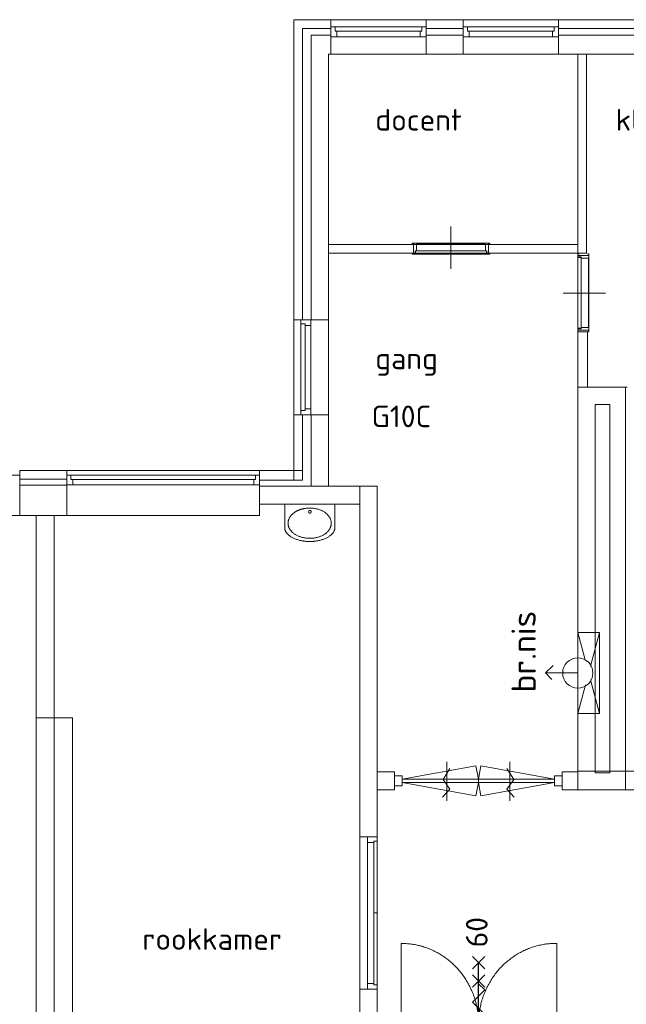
# Model space of a CAD drawing. Header units: millimetres. Extents: x -45438 to 86146, y -38676 to 39696.
# Tile 18 of 37: x -21936 to -14920, y 28307 to 39696. Entities that reach past the tile are written whole.
import ezdxf

# ---------------------------------------------------------------- set-up
doc = ezdxf.new("R2010")
doc.units = ezdxf.units.MM
doc.header["$LTSCALE"] = 100
for name, color, linetype, lineweight in [('AL32_Binnenkoz', 7, 'Continuous', 5), ('None', 7, 'Continuous', 5), ('TXT 25', 2, 'Continuous', 30)]:
    doc.layers.add(name, color=color, linetype=linetype, lineweight=lineweight)
doc.layers.add('AL65_BEVEILIGING', color=1, linetype='Continuous')
doc.styles.add('03_100', font='isocpeur.ttf')
doc.styles.get("Standard").update_dxf_attribs({"font": 'isocpeur.ttf'})
doc.styles.add('Tekton Plus Regular', font='isocpeur.ttf')

# ---------------------------------------------------------------- blocks, each defined once
blk = doc.blocks.new('Group-41')
at = {"color": 8, "linetype": 'Continuous', "lineweight": 5}
blk.add_wipeout([(290, -270), (290, 0), (-290, 0), (-290, -270)], dxfattribs=at).dxf.layer = 'None'
at = {"layer": 'None', "color": 8, "linetype": 'Continuous', "lineweight": 5}
blk.add_lwpolyline([(290, -270), (290, 0), (-290, 0), (-290, -270)], dxfattribs=at)
at = {"layer": 'None', "color": 8, "linetype": 'Continuous', "lineweight": 5, "flags": 128}
blk.add_lwpolyline([(-14, -86, -0.414214), (2, -70, -0.414214), (18, -86, -0.414214), (2, -102, -0.414214)], format="xyb", close=True, dxfattribs=at)
at = {"color": 8, "linetype": 'Continuous', "lineweight": 5}
blk.add_wipeout([(0, -270), (0, -430), (19, -430), (38, -429), (57, -427), (75, -425), (93, -422), (111, -418), (128, -414), (145, -409), (161, -403), (177, -397), (191, -390), (205, -383), (218, -376), (230, -368), (241, -359), (251, -350), (260, -341), (268, -331), (275, -321), (280, -311), (285, -301), (288, -291), (289, -281), (290, -270)], dxfattribs=at).dxf.layer = 'None'
at = {"layer": 'None', "color": 8, "linetype": 'Continuous', "lineweight": 5}
blk.add_open_spline([(0, -430), (78, -430), (212, -387), (290, -313), (290, -270)], degree=2, dxfattribs=at)
at = {"color": 8, "linetype": 'Continuous', "lineweight": 5}
blk.add_wipeout([(0, -270), (-290, -270), (-289, -281), (-288, -291), (-285, -301), (-280, -311), (-275, -321), (-268, -331), (-260, -341), (-251, -350), (-241, -359), (-230, -368), (-218, -376), (-205, -383), (-191, -390), (-177, -397), (-161, -403), (-145, -409), (-128, -414), (-111, -418), (-93, -422), (-75, -425), (-57, -427), (-38, -429), (-19, -430), (0, -430)], dxfattribs=at).dxf.layer = 'None'
at = {"layer": 'None', "color": 8, "linetype": 'Continuous', "lineweight": 5}
for points in [[(-126, -67), (-68, -43), (66, -43), (182, -90), (249, -172), (249, -265), (182, -347), (66, -393), (-68, -393), (-184, -347), (-251, -265), (-251, -172), (-184, -90), (-126, -67)], [(-290, -270), (-290, -313), (-212, -387), (-78, -430), (0, -430)]]:
    blk.add_open_spline(points, degree=2, dxfattribs=at)
blk = doc.blocks.new('Group-42')
at = {"layer": 'None', "color": 7}
blk.add_blockref('Group-41', (0, 0), dxfattribs=at)
blk = doc.blocks.new('Group-164')
at = {"layer": 'None', "color": 8, "linetype": 'Continuous', "lineweight": 5}
for p, q in [((-29215.3, 32485.7), (-29215.3, 32035.7)), ((-29250.3, 32409.2), (-29170.3, 32282)), ((-29170.3, 32282), (-29250.3, 32171.5)), ((-29250.3, 32171.5), (-29165.3, 32078.2))]:
    blk.add_line(p, q, dxfattribs=at)
blk = doc.blocks.new('Group-165')
at = {"layer": 'None', "color": 8, "linetype": 'Continuous', "lineweight": 5}
for p, q in [((-29943.3, 32485.7), (-29943.3, 32035.7)), ((-29908.3, 32409.2), (-29988.3, 32282)), ((-29988.3, 32282), (-29908.3, 32171.5)), ((-29908.3, 32171.5), (-29993.3, 32078.2))]:
    blk.add_line(p, q, dxfattribs=at)
blk = doc.blocks.new('60min br.w.')
at = {"layer": 'AL65_BEVEILIGING'}
for p, q in [((-671, 71), (-529, -71)), ((-671, -71), (-529, 71)), ((-600, 0), (600, 0)), ((-461, 71), (-319, -71)), ((-461, -71), (-319, 71)), ((319, -71), (461, 71)), ((319, 71), (461, -71)), ((529, -71), (671, 71)), ((529, 71), (671, -71))]:
    blk.add_line(p, q, dxfattribs=at)
blk.add_lwpolyline([(-351, 0), (-280, -71), (-139, 71), (3, -71), (144, 71), (286, -71), (356, 0)], dxfattribs=at)
at = {"layer": 'AL65_BEVEILIGING', "style": '03_100'}
blk.add_text('60', height=250, dxfattribs=at).set_placement((777, -104))

msp = doc.modelspace()

# ---------------------------------------------------------------- linework, layer by layer
at = {"layer": 'None', "color": 140, "linetype": 'Continuous', "lineweight": 15}
for p, q in [((-17523.3, 28061.5), (-17523.3, 29011.5)), ((-15724.5, 28081.5), (-15724.5, 29011.5))]:
    msp.add_line(p, q, dxfattribs=at)
for points in [[(-16627.9, 28081.5), (-16627.9, 28330.7), (-16867.9, 28762.3), (-17283.4, 29011.5), (-17523.3, 29011.5)], [(-15724.5, 29011.5), (-15965.8, 29013.8), (-16385.3, 28765.8), (-16628, 28332.3), (-16628, 28081.5)]]:
    msp.add_open_spline(points, degree=2, dxfattribs=at)

# ---------------------------------------------------------------- block references
at = {"layer": 'AL65_BEVEILIGING', "rotation": 90}
msp.add_blockref('60min br.w.', (-16627.9, 28187.9), dxfattribs=at)

# ---------------------------------------------------------------- wipeouts: each hides what was drawn before it
at = {"color": 8, "linetype": 'Continuous', "lineweight": 5}
for points in [[(5494.5, 30536.5), (5494.5, 39596.5), (-18665.5, 39596.5), (-18665.5, 36226.5), (-18765.5, 36226.5), (-18765.5, 39596.5), (-18765.5, 39696.5), (-18665.5, 39696.5), (5494.5, 39696.5), (5594.5, 39696.5), (5594.5, 39596.5), (5594.5, 30536.5)], [(-21535.5, 33960.7), (-21745.5, 33960.7), (-21745.5, 21960.7), (-21535.5, 21960.7)]]:
    msp.add_wipeout(points, dxfattribs=at).dxf.layer = 'None'
at = {"color": 1, "linetype": 'Continuous', "lineweight": 35}
msp.add_wipeout([(-20392, 28970.1), (-20392, 31029.7), (-20925.4, 31029.7), (-20925.4, 28970.1)], dxfattribs=at).dxf.layer = 'None'

# ---------------------------------------------------------------- next in the draw order: linework, layer by layer
at = {"layer": 'None', "color": 8, "linetype": 'Continuous', "lineweight": 5}
for p, q in [((-18765.5, 39596.5), (-18765.5, 39696.5)), ((-18765.5, 39696.5), (-18665.5, 39696.5)), ((-15854.7, 32139.7), (-15766.3, 32228.1)), ((-15854.7, 32139.7), (-15780.9, 32065.9))]:
    msp.add_line(p, q, dxfattribs=at)

# ---------------------------------------------------------------- next in the draw order: texts
at = {"layer": 'None', "color": 8, "insert": (-16247.7, 31914), "char_height": 279.727, "attachment_point": 1, "rotation": 90, "line_spacing_factor": 0.976858, "style": 'Tekton Plus Regular'}
msp.add_mtext('{\\H1.008x;\\lbr.nis}', dxfattribs=at)
at = {"layer": 'TXT 25'}
msp.add_text('rookkamer', height=250, dxfattribs=at).set_placement((-20515.5, 28937.2))

# ---------------------------------------------------------------- next in the draw order: wipeouts: each hides what was drawn before it
at = {"color": 1, "linetype": 'Continuous', "lineweight": 35}
for points in [[(-17790.6, 38290), (-16407.7, 38290), (-16407.7, 38823.4), (-17790.6, 38823.4)], [(-15010.6, 38290), (-12709, 38290), (-12709, 38823.4), (-15010.6, 38823.4)], [(-17790.6, 35530), (-16832.4, 35530), (-16832.4, 36063.4), (-17790.6, 36063.4)]]:
    msp.add_wipeout(points, dxfattribs=at).dxf.layer = 'None'
at = {"color": 8, "linetype": 'Continuous', "lineweight": 5}
for points in [[(-18365.5, 37096.5), (-15480.5, 37096.5), (-15480.5, 36996.5), (-18365.5, 36996.5)], [(-18765.5, 35126.5), (-18665.5, 35126.5), (-18665.5, 34370.7), (-18765.5, 34370.7)], [(-21935.5, 34313.7), (-21530.5, 34313.7), (-21530.5, 33960.7), (-21935.5, 33960.7)], [(-18000.5, 34090.7), (-18000.5, 34300.7), (-19160.5, 34300.7), (-19160.5, 34090.7)], [(-21745.5, 31619.1), (-21325.5, 31619.1), (-21325.5, 21842.7), (-21745.5, 21842.7)], [(-14487, 30786.5), (-11590.5, 30786.5), (-11590.5, 31004), (-13529.6, 31004), (-14487, 31004), (-15480.5, 31004), (-15480.5, 30786.5), (-14758, 30786.5)]]:
    msp.add_wipeout(points, dxfattribs=at).dxf.layer = 'None'

# ---------------------------------------------------------------- next in the draw order: linework, layer by layer
at = {"layer": 'None', "color": 8, "linetype": 'Continuous', "lineweight": 5}
for p, q in [((-21935.5, 33960.7), (-21935.5, 34313.7)), ((-21745.5, 33960.7), (-21745.5, 21960.7)), ((-21745.5, 31619.1), (-21325.5, 31619.1)), ((-21745.5, 21842.7), (-21745.5, 31619.1)), ((-21325.5, 31619.1), (-21325.5, 21842.7))]:
    msp.add_line(p, q, dxfattribs=at)

# ---------------------------------------------------------------- next in the draw order: block references
at = {"layer": 'None', "color": 7}
msp.add_blockref('Group-42', (-18580.5, 34090.7), dxfattribs=at)

# ---------------------------------------------------------------- next in the draw order: wipeouts: each hides what was drawn before it
at = {"color": 8, "linetype": 'Continuous', "lineweight": 5}
for points in [[(-15480.5, 39296.5), (-15380.5, 39296.5), (-15380.5, 36996.5), (-15480.5, 36996.5)], [(-18765.5, 36226.5), (-18365.5, 36226.5), (-18365.5, 35126.5), (-18765.5, 35126.5)], [(-15480.5, 35198.1), (-15480.5, 30786.5), (-14930.5, 30786.5), (-14930.5, 35198.1), (-14930.5, 35446.5), (-15480.5, 35446.5)], [(-18665.5, 34480.7), (-19160.5, 34480.7), (-19160.5, 34370.7), (-18665.5, 34370.7)], [(-17800.5, 21842.7), (-17800.5, 22083.8), (-17800.5, 22900.9), (-17800.5, 23309.6), (-17800.5, 24106.3), (-17800.5, 34300.7), (-18000.5, 34300.7), (-18000.5, 22900.9), (-18000.5, 22083.8), (-18000.5, 21842.7)]]:
    msp.add_wipeout(points, dxfattribs=at).dxf.layer = 'None'

# ---------------------------------------------------------------- next in the draw order: linework, layer by layer
at = {"layer": 'None', "color": 8, "linetype": 'Continuous', "lineweight": 5}
for q in [(-18665.5, 34480.7), (-18765.5, 34370.7)]:
    msp.add_line((-18665.5, 34370.7), q, dxfattribs=at)

# ---------------------------------------------------------------- next in the draw order: wipeouts: each hides what was drawn before it
at = {"color": 8, "linetype": 'Continuous', "lineweight": 5}
for points in [[(-14875.3, 35446.5), (-14875.3, 35246.5), (-14908.7, 35246.5), (-14908.7, 35198.1), (-14908.7, 30786.5), (-14932.3, 30786.5), (-15108.7, 30786.5), (-15194.4, 30786.5), (-15194.4, 30986.5), (-15108.7, 30986.5), (-15108.7, 35198.1), (-15108.7, 35246.5), (-15194.4, 35246.5), (-15194.4, 35446.5), (-15108.7, 35446.5), (-14908.7, 35446.5)], [(-21390.5, 34428.2), (-19160.5, 34428.2), (-19160.5, 33960.7), (-21390.5, 33960.7)], [(-17800.5, 30996.5), (-17600.5, 30996.5), (-17600.5, 30786.5), (-17800.5, 30786.5)]]:
    msp.add_wipeout(points, dxfattribs=at).dxf.layer = 'None'
at = {"color": 255, "linetype": 'Continuous', "lineweight": 5}
msp.add_wipeout([(-18010.5, 30245.5), (-17800.5, 30245.5), (-17800.5, 28481.5), (-18010.5, 28481.5)], dxfattribs=at).dxf.layer = 'None'

# ---------------------------------------------------------------- next in the draw order: linework, layer by layer
at = {"layer": 'None', "color": 8, "linetype": 'Continuous', "lineweight": 5}
for p, q in [((-19160.5, 34480.7), (-21935.5, 34480.7)), ((-19160.5, 34090.7), (-18000.5, 34090.7)), ((-17800.5, 30786.5), (-17800.5, 30996.5)), ((-14932.3, 30786.5), (-15108.7, 30786.5)), ((-14908.7, 30786.5), (-14932.3, 30786.5))]:
    msp.add_line(p, q, dxfattribs=at)

# ---------------------------------------------------------------- next in the draw order: wipeouts: each hides what was drawn before it
at = {"color": 8, "linetype": 'Continuous', "lineweight": 5}
for points in [[(-15194.4, 35446.5), (-15194.4, 35246.5), (-15280.5, 35246.5), (-15280.5, 35198.1), (-15280.5, 30986.5), (-15194.4, 30986.5), (-15194.4, 30786.5), (-15280.5, 30786.5), (-15480.5, 30786.5), (-15480.5, 36086.5), (-15367.4, 36086.5), (-15367.4, 35446.5), (-15280.5, 35446.5)], [(-21530.5, 34313.7), (-21390.5, 34313.7), (-21390.5, 33960.7), (-21530.5, 33960.7)], [(-17600.5, 30948.5), (-17510.5, 30948.5), (-17510.5, 30834.5), (-17600.5, 30834.5)], [(-17914.5, 30245.5), (-17800.5, 30245.5), (-17800.5, 30178.5), (-17914.5, 30178.5)], [(-17914.5, 28548.5), (-17914.5, 28481.5), (-17800.5, 28481.5), (-17800.5, 28548.5)]]:
    msp.add_wipeout(points, dxfattribs=at).dxf.layer = 'None'

# ---------------------------------------------------------------- next in the draw order: linework, layer by layer
at = {"layer": 'None', "color": 8, "linetype": 'Continuous', "lineweight": 5}
for p, q in [((-21935.5, 34313.7), (-21530.5, 34313.7)), ((-21530.5, 33960.7), (-21935.5, 33960.7)), ((-21535.5, 33960.7), (-21745.5, 33960.7)), ((-21535.5, 21960.7), (-21535.5, 33960.7)), ((-21390.5, 33960.7), (-21530.5, 33960.7)), ((-19160.5, 33960.7), (-21390.5, 33960.7)), ((-17800.5, 30996.5), (-17600.5, 30996.5)), ((-17600.5, 30996.5), (-17600.5, 30786.5)), ((-15280.5, 30986.5), (-15108.7, 30986.5)), ((-17600.5, 30786.5), (-17800.5, 30786.5)), ((-15108.7, 30786.5), (-15280.5, 30786.5)), ((-17914.5, 28548.5), (-17914.5, 30178.5))]:
    msp.add_line(p, q, dxfattribs=at)
for points in [[(-17600.5, 30948.5), (-17510.5, 30948.5), (-17510.5, 30834.5), (-17600.5, 30834.5)], [(-17914.5, 30245.5), (-17800.5, 30245.5), (-17800.5, 30178.5), (-17914.5, 30178.5)], [(-17914.5, 28548.5), (-17914.5, 28481.5), (-17800.5, 28481.5), (-17800.5, 28548.5)]]:
    msp.add_lwpolyline(points, close=True, dxfattribs=at)

# ---------------------------------------------------------------- next in the draw order: wipeouts: each hides what was drawn before it
at = {"color": 8, "linetype": 'Continuous', "lineweight": 5}
for points in [[(-3875.1, 39516.5), (-3875.1, 39296.5), (-18365.5, 39296.5), (-18365.5, 34696.5), (-18365.5, 34300.7), (-18565.5, 34300.7), (-18565.5, 39516.5), (-18365.5, 39516.5)], [(-21935.5, 34480.7), (-21390.5, 34480.7), (-21390.5, 34380.7), (-21935.5, 34380.7)], [(-15480.5, 32609.7), (-15230.5, 32609.7), (-15230.5, 31669.7), (-15480.5, 31669.7)], [(-15660.5, 30996.5), (-15480.5, 30996.5), (-15480.5, 30786.5), (-15660.5, 30786.5)]]:
    msp.add_wipeout(points, dxfattribs=at).dxf.layer = 'None'

# ---------------------------------------------------------------- next in the draw order: linework, layer by layer
at = {"layer": 'None', "color": 8, "linetype": 'Continuous', "lineweight": 5}
for p, q in [((-15480.5, 39296.5), (-15380.5, 39296.5)), ((-15480.5, 36996.5), (-15480.5, 39296.5)), ((-15380.5, 39296.5), (-15380.5, 36996.5)), ((-18365.5, 36996.5), (-18365.5, 37096.5)), ((-15480.5, 37096.5), (-15480.5, 36996.5)), ((-15380.5, 36996.5), (-15480.5, 36996.5)), ((-15480.5, 35446.5), (-15480.5, 36086.5)), ((-15480.5, 36086.5), (-15367.4, 36086.5)), ((-15367.4, 36086.5), (-15367.4, 35446.5)), ((-15480.5, 35198.1), (-15480.5, 35446.5)), ((-14930.5, 35446.5), (-15480.5, 35446.5)), ((-15480.5, 35446.5), (-15480.5, 35198.1)), ((-15367.4, 35446.5), (-15280.5, 35446.5)), ((-15280.5, 35446.5), (-15108.7, 35446.5)), ((-15108.7, 35446.5), (-14908.7, 35446.5)), ((-14930.5, 35198.1), (-14930.5, 35446.5)), ((-15108.7, 35246.5), (-15280.5, 35246.5)), ((-15280.5, 35246.5), (-15280.5, 35198.1)), ((-15108.7, 35198.1), (-15108.7, 35246.5)), ((-15108.7, 30986.5), (-15108.7, 35198.1)), ((-14930.5, 30786.5), (-14930.5, 35198.1)), ((-18565.5, 34300.7), (-18565.5, 34696.5)), ((-18365.5, 34696.5), (-18365.5, 34300.7)), ((-21935.5, 34480.7), (-21390.5, 34480.7)), ((-21935.5, 34380.7), (-21935.5, 34480.7)), ((-21390.5, 34480.7), (-21390.5, 34380.7)), ((-21390.5, 34380.7), (-21935.5, 34380.7)), ((-18365.5, 34300.7), (-18565.5, 34300.7)), ((-17800.5, 34300.7), (-18000.5, 34300.7)), ((-18000.5, 34300.7), (-18000.5, 22900.9)), ((-18000.5, 34090.7), (-18000.5, 34300.7)), ((-15480.5, 32609.7), (-15230.5, 31669.7)), ((-15230.5, 32609.7), (-15480.5, 31669.7)), ((-14487, 31004), (-15480.5, 31004)), ((-15480.5, 31004), (-15480.5, 30786.5)), ((-15480.5, 30996.5), (-15480.5, 30786.5)), ((-15480.5, 30786.5), (-15480.5, 30986.5)), ((-15280.5, 30786.5), (-15480.5, 30786.5)), ((-15480.5, 30786.5), (-14930.5, 30786.5)), ((-15480.5, 30786.5), (-14758, 30786.5))]:
    msp.add_line(p, q, dxfattribs=at)
msp.add_lwpolyline([(-15480.5, 32609.7), (-15230.5, 32609.7), (-15230.5, 31669.7), (-15480.5, 31669.7)], close=True, dxfattribs=at)

# ---------------------------------------------------------------- next in the draw order: texts
at = {"layer": 'TXT 25'}
for s, p in [('docent', (-17823.5, 38413.5)), ('kleedruimte', (-15043.5, 38413.5)), ('gang', (-17823.5, 35653.5))]:
    msp.add_text(s, height=250, dxfattribs=at).set_placement(p)

# ---------------------------------------------------------------- next in the draw order: wipeouts: each hides what was drawn before it
at = {"color": 8, "linetype": 'Continuous', "lineweight": 5}
for points, layer in [([(-16514.4, 37111.4), (-17380.4, 37111.4), (-17380.4, 36983.5), (-16514.4, 36983.5)], 'AL32_Binnenkoz'), ([(-18335.5, 39696.5), (-17235.5, 39696.5), (-17235.5, 39296.5), (-18335.5, 39296.5)], 'None'), ([(-16805.5, 39696.5), (-15705.5, 39696.5), (-15705.5, 39296.5), (-16805.5, 39296.5)], 'None'), ([(-18765.5, 36226.5), (-18365.5, 36226.5), (-18365.5, 35126.5), (-18765.5, 35126.5)], 'None'), ([(-15660.5, 30948.5), (-15750.5, 30948.5), (-15750.5, 30834.5), (-15660.5, 30834.5)], 'None'), ([(-17840.5, 30193.5), (-17800.5, 30193.5), (-17800.5, 28533.5), (-17840.5, 28533.5)], 'None')]:
    msp.add_wipeout(points, dxfattribs=at).dxf.layer = layer
at = {"color": 92, "linetype": 'Continuous', "lineweight": 25}
msp.add_wipeout([(-17837.3, 34875.5), (-16907.5, 34875.5), (-16907.5, 35338.2), (-17837.3, 35338.2)], dxfattribs=at).dxf.layer = 'None'

# ---------------------------------------------------------------- next in the draw order: linework, layer by layer
at = {"layer": 'AL32_Binnenkoz', "color": 8, "linetype": 'Continuous', "lineweight": 5}
msp.add_lwpolyline([(-16514.4, 37111.4), (-17380.4, 37111.4), (-17380.4, 36983.5), (-16514.4, 36983.5)], close=True, dxfattribs=at)
at = {"layer": 'None', "color": 8, "linetype": 'Continuous', "lineweight": 5}
for p, q in [((-18665.5, 39696.5), (5494.5, 39696.5)), ((-18765.5, 36226.5), (-18765.5, 39596.5)), ((-3075.5, 39296.5), (-18365.5, 39296.5)), ((-18365.5, 39296.5), (-18365.5, 34696.5)), ((-18765.5, 35126.5), (-18765.5, 36226.5)), ((-18365.5, 36226.5), (-18365.5, 35126.5)), ((-18765.5, 34370.7), (-18765.5, 35126.5)), ((-17800.5, 24106.3), (-17800.5, 34300.7)), ((-15660.5, 30996.5), (-15480.5, 30996.5)), ((-15660.5, 30786.5), (-15660.5, 30996.5)), ((-15480.5, 30786.5), (-15660.5, 30786.5)), ((-17800.5, 30245.5), (-18000.5, 30245.5)), ((-17840.5, 29363.5), (-17800.5, 29363.5)), ((-17800.5, 28481.5), (-18000.5, 28481.5))]:
    msp.add_line(p, q, dxfattribs=at)
for points in [[(-18335.5, 39696.5), (-17235.5, 39696.5), (-17235.5, 39296.5), (-18335.5, 39296.5)], [(-16805.5, 39696.5), (-15705.5, 39696.5), (-15705.5, 39296.5), (-16805.5, 39296.5)], [(-18765.5, 36226.5), (-18365.5, 36226.5), (-18365.5, 35126.5), (-18765.5, 35126.5)], [(-15660.5, 30948.5), (-15750.5, 30948.5), (-15750.5, 30834.5), (-15660.5, 30834.5)], [(-17840.5, 30193.5), (-17800.5, 30193.5), (-17800.5, 28533.5), (-17840.5, 28533.5)]]:
    msp.add_lwpolyline(points, close=True, dxfattribs=at)

# ---------------------------------------------------------------- next in the draw order: texts
at = {"layer": 'TXT 25'}
msp.add_text('G10C', height=250, dxfattribs=at).set_placement((-17865.9, 34982.6))

# ---------------------------------------------------------------- next in the draw order: wipeouts: each hides what was drawn before it
at = {"color": 8, "linetype": 'Continuous', "lineweight": 5}
for points in [[(-24165.5, 34428.2), (-21935.5, 34428.2), (-21935.5, 33960.7), (-24165.5, 33960.7)], [(-21390.5, 34428.2), (-19160.5, 34428.2), (-19160.5, 34314.2), (-21390.5, 34314.2)], [(-15654.5, 32121.4), (-15616.5, 32249.8), (-15498.8, 32313.7), (-15370.4, 32275.7), (-15306.5, 32158), (-15344.5, 32029.6), (-15462.2, 31965.7), (-15590.6, 32003.7)]]:
    msp.add_wipeout(points, dxfattribs=at).dxf.layer = 'None'

# ---------------------------------------------------------------- next in the draw order: linework, layer by layer
at = {"layer": 'None', "color": 8, "linetype": 'Continuous', "lineweight": 5}
for p, q in [((-15480.5, 30986.5), (-15480.5, 35198.1)), ((-15480.5, 35198.1), (-15480.5, 30786.5)), ((-15280.5, 35198.1), (-15280.5, 30986.5)), ((-15480.5, 32139.7), (-15854.7, 32139.7))]:
    msp.add_line(p, q, dxfattribs=at)
for points in [[(-24165.5, 34428.2), (-21935.5, 34428.2), (-21935.5, 33960.7), (-24165.5, 33960.7)], [(-21390.5, 34428.2), (-19160.5, 34428.2), (-19160.5, 34314.2), (-21390.5, 34314.2)]]:
    msp.add_lwpolyline(points, close=True, dxfattribs=at)
msp.add_circle((-15480.5, 32139.7), 175, dxfattribs=at)

# ---------------------------------------------------------------- next in the draw order: wipeouts: each hides what was drawn before it
at = {"color": 8, "linetype": 'Continuous', "lineweight": 5}
for points, layer in [([(-16537.4, 37021.9), (-17357.4, 37021.9), (-17357.4, 36983.5), (-16537.4, 36983.5)], 'AL32_Binnenkoz'), ([(-18335.5, 39613.5), (-17235.5, 39613.5), (-17235.5, 39499.5), (-18335.5, 39499.5)], 'None'), ([(-16805.5, 39613.5), (-15705.5, 39613.5), (-15705.5, 39499.5), (-16805.5, 39499.5)], 'None'), ([(-18682.5, 36226.5), (-18568.5, 36226.5), (-18568.5, 35126.5), (-18682.5, 35126.5)], 'None'), ([(-17510.5, 30911.5), (-15750.5, 30911.5), (-15750.5, 30871.5), (-17510.5, 30871.5)], 'None')]:
    msp.add_wipeout(points, dxfattribs=at).dxf.layer = layer

# ---------------------------------------------------------------- next in the draw order: linework, layer by layer
at = {"layer": 'AL32_Binnenkoz', "color": 8, "linetype": 'Continuous', "lineweight": 5}
msp.add_lwpolyline([(-16537.4, 37021.9), (-17357.4, 37021.9), (-17357.4, 36983.5), (-16537.4, 36983.5)], close=True, dxfattribs=at)
at = {"layer": 'None', "color": 8, "linetype": 'Continuous', "lineweight": 5}
for p, q in [((-17510.5, 30911.5), (-16658.1, 31065)), ((-16658.1, 31065), (-16630.5, 30911.5)), ((-16602.9, 31065), (-16630.5, 30911.5)), ((-15750.5, 30911.5), (-16602.9, 31065)), ((-17510.5, 30871.5), (-16658.1, 30718)), ((-16658.1, 30718), (-16630.5, 30871.5)), ((-16630.5, 30911.5), (-16630.5, 30871.5)), ((-16602.9, 30718), (-16630.5, 30871.5)), ((-15750.5, 30871.5), (-16602.9, 30718))]:
    msp.add_line(p, q, dxfattribs=at)
for points in [[(-18335.5, 39613.5), (-17235.5, 39613.5), (-17235.5, 39499.5), (-18335.5, 39499.5)], [(-16805.5, 39613.5), (-15705.5, 39613.5), (-15705.5, 39499.5), (-16805.5, 39499.5)], [(-18682.5, 36226.5), (-18568.5, 36226.5), (-18568.5, 35126.5), (-18682.5, 35126.5)], [(-17510.5, 30911.5), (-15750.5, 30911.5), (-15750.5, 30871.5), (-17510.5, 30871.5)]]:
    msp.add_lwpolyline(points, close=True, dxfattribs=at)

# ---------------------------------------------------------------- next in the draw order: block references
at = {"layer": 'None', "color": 7}
for name in ['Group-165', 'Group-164']:
    msp.add_blockref(name, (12948.8, -1375.6), dxfattribs=at)

# ---------------------------------------------------------------- next in the draw order: wipeouts: each hides what was drawn before it
at = {"color": 8, "linetype": 'Continuous', "lineweight": 5}
msp.add_wipeout([(-21390.5, 34428.2), (-19160.5, 34428.2), (-19160.5, 34314.2), (-21390.5, 34314.2)], dxfattribs=at).dxf.layer = 'None'

# ---------------------------------------------------------------- next in the draw order: linework, layer by layer
at = {"layer": 'None', "color": 8, "linetype": 'Continuous', "lineweight": 5}
msp.add_lwpolyline([(-21390.5, 34428.2), (-19160.5, 34428.2), (-19160.5, 34314.2), (-21390.5, 34314.2)], close=True, dxfattribs=at)

# ---------------------------------------------------------------- next in the draw order: wipeouts: each hides what was drawn before it
at = {"color": 8, "linetype": 'Continuous', "lineweight": 5}
for points, layer in [([(-16547.4, 37106.5), (-17347.4, 37106.5), (-17347.4, 37021.9), (-16547.4, 37021.9)], 'AL32_Binnenkoz'), ([(-18335.5, 39613.5), (-18287.3, 39613.5), (-18287.3, 39563.5), (-18266.8, 39563.5), (-18266.8, 39499.5), (-18335.5, 39499.5)], 'None'), ([(-17235.5, 39613.5), (-17283.7, 39613.5), (-17283.7, 39563.5), (-17304.2, 39563.5), (-17304.2, 39499.5), (-17235.5, 39499.5)], 'None'), ([(-16805.5, 39613.5), (-16757.3, 39613.5), (-16757.3, 39563.5), (-16736.8, 39563.5), (-16736.8, 39499.5), (-16805.5, 39499.5)], 'None'), ([(-15705.5, 39613.5), (-15753.7, 39613.5), (-15753.7, 39563.5), (-15774.2, 39563.5), (-15774.2, 39499.5), (-15705.5, 39499.5)], 'None'), ([(-18682.5, 36226.5), (-18682.5, 36178.3), (-18632.5, 36178.3), (-18632.5, 36157.8), (-18568.5, 36157.8), (-18568.5, 36226.5)], 'None'), ([(-18682.5, 35126.5), (-18682.5, 35174.7), (-18632.5, 35174.7), (-18632.5, 35195.2), (-18568.5, 35195.2), (-18568.5, 35126.5)], 'None')]:
    msp.add_wipeout(points, dxfattribs=at).dxf.layer = layer

# ---------------------------------------------------------------- next in the draw order: linework, layer by layer
at = {"layer": 'AL32_Binnenkoz', "color": 8, "linetype": 'Continuous', "lineweight": 5}
for p, q in [((-17380.4, 37096.7), (-17380.4, 36998.3)), ((-16514.4, 37096.7), (-16514.4, 36998.3))]:
    msp.add_line(p, q, dxfattribs=at)
for points in [[(-17397.4, 36998.3), (-17397.4, 36983.5), (-17362.4, 36983.5), (-17362.4, 37021.9), (-17347.4, 37021.9), (-17347.4, 37111.4), (-17397.4, 37111.4), (-17397.4, 37096.7)], [(-16497.4, 36998.3), (-16497.4, 36983.5), (-16532.4, 36983.5), (-16532.4, 37021.9), (-16547.4, 37021.9), (-16547.4, 37111.4), (-16497.4, 37111.4), (-16497.4, 37096.7)]]:
    msp.add_lwpolyline(points, dxfattribs=at)
msp.add_lwpolyline([(-16547.4, 37106.5), (-17347.4, 37106.5), (-17347.4, 37021.9), (-16547.4, 37021.9)], close=True, dxfattribs=at)
at = {"layer": 'None', "color": 8, "linetype": 'Continuous', "lineweight": 5}
for p, q in [((-18665.5, 39596.5), (-18665.5, 36226.5)), ((-18335.5, 39596.5), (-18665.5, 39596.5)), ((-17304.2, 39563.5), (-18266.8, 39563.5)), ((-16805.5, 39596.5), (-17235.5, 39596.5)), ((-15774.2, 39563.5), (-16736.8, 39563.5)), ((-12920.5, 39596.5), (-15705.5, 39596.5)), ((-18565.5, 39516.5), (-18365.5, 39516.5)), ((-18565.5, 36226.5), (-18565.5, 39516.5)), ((-18365.5, 39516.5), (-18335.5, 39516.5)), ((-17235.5, 39516.5), (-16805.5, 39516.5)), ((-15705.5, 39516.5), (-12920.5, 39516.5)), ((-16949.9, 36812.8), (-16949.9, 37304.8)), ((-18365.5, 37096.5), (-15480.5, 37096.5)), ((-15480.5, 36996.5), (-18365.5, 36996.5)), ((-18765.5, 36226.5), (-18365.5, 36226.5)), ((-18665.5, 36226.5), (-18765.5, 36226.5)), ((-18632.5, 36157.8), (-18632.5, 35195.2)), ((-18365.5, 35126.5), (-18765.5, 35126.5)), ((-18765.5, 35126.5), (-18665.5, 35126.5)), ((-18665.5, 35126.5), (-18665.5, 34370.7)), ((-18565.5, 34696.5), (-18565.5, 35126.5))]:
    msp.add_line(p, q, dxfattribs=at)
for points in [[(-18335.5, 39613.5), (-18287.3, 39613.5), (-18287.3, 39563.5), (-18266.8, 39563.5), (-18266.8, 39499.5), (-18335.5, 39499.5)], [(-17235.5, 39613.5), (-17283.7, 39613.5), (-17283.7, 39563.5), (-17304.2, 39563.5), (-17304.2, 39499.5), (-17235.5, 39499.5)], [(-16805.5, 39613.5), (-16757.3, 39613.5), (-16757.3, 39563.5), (-16736.8, 39563.5), (-16736.8, 39499.5), (-16805.5, 39499.5)], [(-15705.5, 39613.5), (-15753.7, 39613.5), (-15753.7, 39563.5), (-15774.2, 39563.5), (-15774.2, 39499.5), (-15705.5, 39499.5)], [(-18682.5, 36226.5), (-18682.5, 36178.3), (-18632.5, 36178.3), (-18632.5, 36157.8), (-18568.5, 36157.8), (-18568.5, 36226.5)], [(-18682.5, 35126.5), (-18682.5, 35174.7), (-18632.5, 35174.7), (-18632.5, 35195.2), (-18568.5, 35195.2), (-18568.5, 35126.5)]]:
    msp.add_lwpolyline(points, close=True, dxfattribs=at)

# ---------------------------------------------------------------- next in the draw order: wipeouts: each hides what was drawn before it
at = {"color": 8, "linetype": 'Continuous', "lineweight": 5}
for points in [[(-21390.5, 34428.2), (-21390.5, 34314.2), (-21322.3, 34314.2), (-21322.3, 34378.2), (-21342.6, 34378.2), (-21342.6, 34428.2)], [(-19160.5, 34428.2), (-19160.5, 34314.2), (-19228.7, 34314.2), (-19228.7, 34378.2), (-19208.4, 34378.2), (-19208.4, 34428.2)]]:
    msp.add_wipeout(points, dxfattribs=at).dxf.layer = 'None'

# ---------------------------------------------------------------- next in the draw order: linework, layer by layer
at = {"layer": 'None', "color": 8, "linetype": 'Continuous', "lineweight": 5}
for p, q in [((-21390.5, 34428.2), (-19160.5, 34428.2)), ((-21390.5, 33960.7), (-21390.5, 34428.2)), ((-18665.5, 34480.7), (-19160.5, 34480.7)), ((-19160.5, 34480.7), (-19160.5, 34370.7)), ((-19160.5, 34428.2), (-19160.5, 33960.7)), ((-21530.5, 34313.7), (-21390.5, 34313.7)), ((-21390.5, 34313.7), (-21390.5, 33960.7)), ((-19228.7, 34378.2), (-21342.6, 34378.2)), ((-19160.5, 34370.7), (-18665.5, 34370.7)), ((-18000.5, 34300.7), (-19160.5, 34300.7)), ((-19160.5, 34300.7), (-19160.5, 34090.7))]:
    msp.add_line(p, q, dxfattribs=at)
for points in [[(-21390.5, 34428.2), (-21390.5, 34314.2), (-21322.3, 34314.2), (-21322.3, 34378.2), (-21342.6, 34378.2), (-21342.6, 34428.2)], [(-19160.5, 34428.2), (-19160.5, 34314.2), (-19228.7, 34314.2), (-19228.7, 34378.2), (-19208.4, 34378.2), (-19208.4, 34428.2)]]:
    msp.add_lwpolyline(points, close=True, dxfattribs=at)

# ---------------------------------------------------------------- next in the draw order: wipeouts: each hides what was drawn before it
at = {"color": 8, "linetype": 'Continuous', "lineweight": 5}
msp.add_wipeout([(-15352.6, 36969.5), (-15352.6, 36103.5), (-15480.5, 36103.5), (-15480.5, 36969.5)], dxfattribs=at).dxf.layer = 'AL32_Binnenkoz'

# ---------------------------------------------------------------- next in the draw order: linework, layer by layer
at = {"layer": 'AL32_Binnenkoz', "color": 8, "linetype": 'Continuous', "lineweight": 5}
msp.add_lwpolyline([(-15352.6, 36969.5), (-15352.6, 36103.5), (-15480.5, 36103.5), (-15480.5, 36969.5)], close=True, dxfattribs=at)

# ---------------------------------------------------------------- next in the draw order: wipeouts: each hides what was drawn before it
at = {"color": 8, "linetype": 'Continuous', "lineweight": 5}
msp.add_wipeout([(-15442.1, 36946.5), (-15442.1, 36126.5), (-15480.5, 36126.5), (-15480.5, 36946.5)], dxfattribs=at).dxf.layer = 'AL32_Binnenkoz'

# ---------------------------------------------------------------- next in the draw order: linework, layer by layer
at = {"layer": 'AL32_Binnenkoz', "color": 8, "linetype": 'Continuous', "lineweight": 5}
msp.add_lwpolyline([(-15442.1, 36946.5), (-15442.1, 36126.5), (-15480.5, 36126.5), (-15480.5, 36946.5)], close=True, dxfattribs=at)

# ---------------------------------------------------------------- next in the draw order: wipeouts: each hides what was drawn before it
at = {"color": 8, "linetype": 'Continuous', "lineweight": 5}
msp.add_wipeout([(-15357.5, 36936.5), (-15357.5, 36136.5), (-15442.1, 36136.5), (-15442.1, 36936.5)], dxfattribs=at).dxf.layer = 'AL32_Binnenkoz'

# ---------------------------------------------------------------- next in the draw order: linework, layer by layer
at = {"layer": 'AL32_Binnenkoz', "color": 8, "linetype": 'Continuous', "lineweight": 5}
for p, q in [((-15367.4, 36969.5), (-15465.8, 36969.5)), ((-15367.4, 36103.5), (-15465.8, 36103.5))]:
    msp.add_line(p, q, dxfattribs=at)
for points in [[(-15465.8, 36986.5), (-15480.5, 36986.5), (-15480.5, 36951.5), (-15442.1, 36951.5), (-15442.1, 36936.5), (-15352.6, 36936.5), (-15352.6, 36986.5), (-15367.4, 36986.5)], [(-15465.8, 36086.5), (-15480.5, 36086.5), (-15480.5, 36121.5), (-15442.1, 36121.5), (-15442.1, 36136.5), (-15352.6, 36136.5), (-15352.6, 36086.5), (-15367.4, 36086.5)]]:
    msp.add_lwpolyline(points, dxfattribs=at)
msp.add_lwpolyline([(-15357.5, 36936.5), (-15357.5, 36136.5), (-15442.1, 36136.5), (-15442.1, 36936.5)], close=True, dxfattribs=at)
at = {"layer": 'None', "color": 8, "linetype": 'Continuous', "lineweight": 5}
msp.add_line((-15651.2, 36534), (-15159.2, 36534), dxfattribs=at)

doc.saveas('drawing.dxf')
